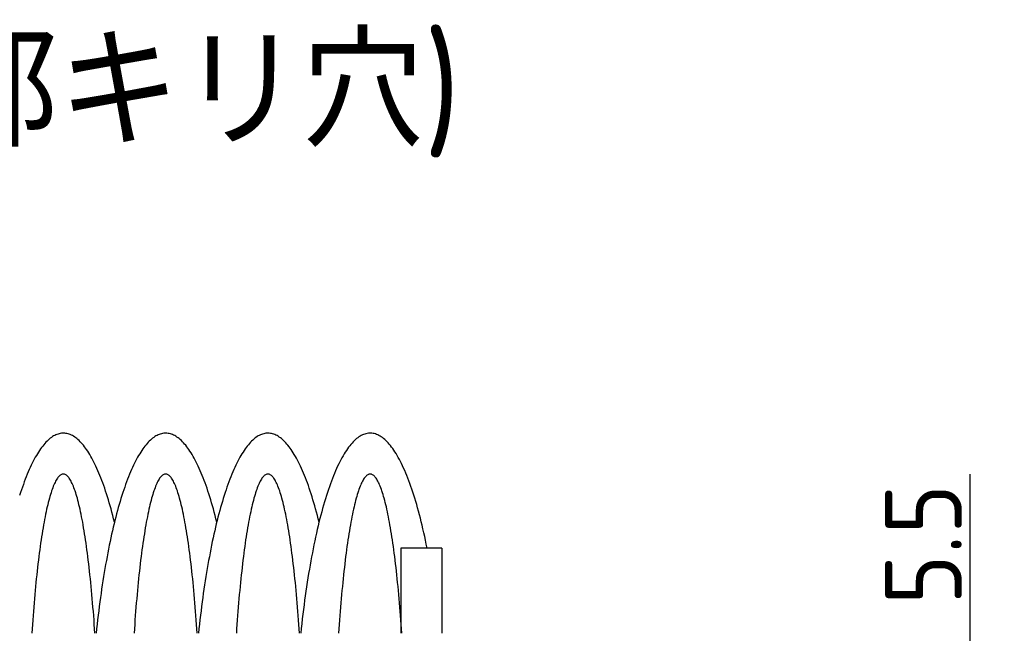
# Model space of a CAD drawing. Extents: x -79 to 310, y 149 to 285.
# Tile 10 of 11: x 159 to 217, y 249 to 285. Entities that reach past the tile are written whole.
import ezdxf

# ---------------------------------------------------------------- set-up
doc = ezdxf.new("R2010")
doc.units = 0
doc.header["$LTSCALE"] = 0.2
doc.layers.get('0').update_dxf_attribs({"linetype": 'CONTINUOUS'})
doc.layers.get('DEFPOINTS').update_dxf_attribs({"linetype": 'CONTINUOUS'})
doc.layers.add('18-0-CON', color=3, linetype='CONTINUOUS')
doc.styles.add('DIMENSION', font='isocp.shx', dxfattribs={"bigfont": 'bigfont.shx'})
doc.styles.get("Standard").update_dxf_attribs({"font": 'isocp.shx', "bigfont": 'bigfont.shx'})
doc.dimstyles.get("Standard").update_dxf_attribs({"dimtxt": 0.18, "dimasz": 0.18, "dimexe": 0.18, "dimexo": 0.0625, "dimgap": 0.09, "dimtad": 0, "dimtih": 1, "dimtoh": 1, "dimzin": 0, "dimcen": 0.09, "dimazin": 3, "dimtfac": 1, "dimtofl": 0, "dimtmove": 0, "dimatfit": 3})

# ---------------------------------------------------------------- blocks, each defined once
blk = doc.blocks.new('*U95')
at = {"color": 0}
blk.add_text('Ｄ type(取付部キリ穴)', height=6.5, dxfattribs=at).set_placement((111.479, 277.968))
blk = doc.blocks.new('_OPEN30')
at = {"color": 0, "linetype": 'BYBLOCK'}
for p, q in [((-1, 0.268), (0, 0)), ((0, 0), (-1, -0.268)), ((0, 0), (-1, 0))]:
    blk.add_line(p, q, dxfattribs=at)
blk = doc.blocks.new('*U37')
at = {"color": 0, "style": 'DIMENSION'}
blk.add_text('5.5', height=4.5, rotation=90, dxfattribs=at).set_placement((214.5, 251.082))
blk = doc.blocks.new('*D36')
at = {"color": 0}
for p, q in [((215, 246.153), (215, 258.743)), ((201.799, 243.153), (217, 243.153)), ((215, 237.653), (215, 243.153)), ((201.799, 237.653), (217, 237.653)), ((215, 234.653), (215, 231.653))]:
    blk.add_line(p, q, dxfattribs=at)
at = {"layer": 'DEFPOINTS', "color": 0}
for p in [(201.299, 243.153), (215, 243.153), (201.299, 237.653)]:
    blk.add_point(p, dxfattribs=at)
at = {"color": 0, "xscale": 3, "yscale": 3, "zscale": 3}
for p, rotation in [((215, 243.153), 270), ((215, 237.653), 90)]:
    blk.add_blockref('_OPEN30', p, dxfattribs=dict(at, rotation=rotation))
at = {"layer": '18-0-CON'}
blk.add_blockref('*U37', (0, 0), dxfattribs=at)

msp = doc.modelspace()

# ---------------------------------------------------------------- linework, layer by layer
for p, q in [((183.999, 254.403), (181.599, 254.403)), ((181.599, 254.403), (181.599, 249.403)), ((183.999, 254.403), (183.999, 249.403))]:
    msp.add_line(p, q)
for points in [[(164.799, 255.936, 0), (164.75, 256.133, 0), (164.7, 256.327, 0), (164.65, 256.517, 0), (164.599, 256.704, 0), (164.547, 256.888, 0), (164.495, 257.068, 0), (164.442, 257.244, 0), (164.389, 257.418, 0), (164.335, 257.587, 0), (164.281, 257.753, 0), (164.226, 257.916, 0), (164.171, 258.074, 0), (164.115, 258.229, 0), (164.058, 258.381, 0), (164.002, 258.528, 0), (163.944, 258.672, 0), (163.887, 258.812, 0), (163.828, 258.949, 0), (163.77, 259.081, 0), (163.711, 259.209, 0), (163.651, 259.334, 0), (163.592, 259.455, 0), (163.532, 259.571, 0), (163.471, 259.684, 0), (163.41, 259.792, 0), (163.349, 259.897, 0), (163.288, 259.998, 0), (163.226, 260.094, 0), (163.164, 260.186, 0), (163.101, 260.275, 0), (163.039, 260.359, 0), (162.976, 260.439, 0), (162.913, 260.514, 0), (162.849, 260.586, 0), (162.786, 260.653, 0), (162.722, 260.717, 0), (162.658, 260.775, 0), (162.593, 260.83, 0), (162.529, 260.881, 0), (162.465, 260.927, 0), (162.4, 260.969, 0), (162.335, 261.006, 0), (162.27, 261.04, 0), (162.205, 261.069, 0), (162.14, 261.093, 0), (162.075, 261.114, 0), (162.01, 261.13, 0), (161.945, 261.142, 0), (161.879, 261.149, 0), (161.814, 261.152, 0), (161.749, 261.151, 0), (161.684, 261.146, 0), (161.618, 261.136, 0), (161.553, 261.122, 0), (161.488, 261.103, 0), (161.423, 261.081, 0), (161.358, 261.054, 0), (161.293, 261.022, 0), (161.228, 260.987, 0), (161.163, 260.947, 0), (161.099, 260.903, 0), (161.034, 260.854, 0), (160.97, 260.801, 0), (160.906, 260.744, 0), (160.842, 260.683, 0), (160.778, 260.618, 0), (160.715, 260.548, 0), (160.652, 260.474, 0), (160.588, 260.396, 0), (160.526, 260.314, 0), (160.463, 260.228, 0), (160.401, 260.137, 0), (160.339, 260.043, 0), (160.277, 259.944, 0), (160.216, 259.841, 0), (160.155, 259.735, 0), (160.094, 259.624, 0), (160.034, 259.509, 0), (159.974, 259.39, 0), (159.915, 259.267, 0), (159.855, 259.141, 0), (159.797, 259.01, 0), (159.738, 258.876, 0), (159.68, 258.738, 0), (159.623, 258.595, 0), (159.566, 258.45, 0), (159.509, 258.3, 0), (159.453, 258.147, 0), (159.398, 257.99, 0), (159.343, 257.829, 0), (159.288, 257.664, 0), (159.234, 257.497, 0)], [(170.799, 255.936, 0), (170.75, 256.133, 0), (170.7, 256.327, 0), (170.65, 256.517, 0), (170.599, 256.704, 0), (170.547, 256.888, 0), (170.495, 257.068, 0), (170.442, 257.244, 0), (170.389, 257.418, 0), (170.335, 257.587, 0), (170.281, 257.753, 0), (170.226, 257.916, 0), (170.171, 258.074, 0), (170.115, 258.229, 0), (170.058, 258.381, 0), (170.002, 258.528, 0), (169.944, 258.672, 0), (169.887, 258.812, 0), (169.828, 258.949, 0), (169.77, 259.081, 0), (169.711, 259.209, 0), (169.651, 259.334, 0), (169.592, 259.455, 0), (169.532, 259.571, 0), (169.471, 259.684, 0), (169.41, 259.792, 0), (169.349, 259.897, 0), (169.288, 259.998, 0), (169.226, 260.094, 0), (169.164, 260.186, 0), (169.101, 260.275, 0), (169.039, 260.359, 0), (168.976, 260.439, 0), (168.913, 260.514, 0), (168.849, 260.586, 0), (168.786, 260.653, 0), (168.722, 260.717, 0), (168.658, 260.775, 0), (168.593, 260.83, 0), (168.529, 260.881, 0), (168.465, 260.927, 0), (168.4, 260.969, 0), (168.335, 261.006, 0), (168.27, 261.04, 0), (168.205, 261.069, 0), (168.14, 261.093, 0), (168.075, 261.114, 0), (168.01, 261.13, 0), (167.945, 261.142, 0), (167.879, 261.149, 0), (167.814, 261.152, 0), (167.749, 261.151, 0), (167.684, 261.146, 0), (167.618, 261.136, 0), (167.553, 261.122, 0), (167.488, 261.103, 0), (167.423, 261.081, 0), (167.358, 261.054, 0), (167.293, 261.022, 0), (167.228, 260.987, 0), (167.163, 260.947, 0), (167.099, 260.903, 0), (167.034, 260.854, 0), (166.97, 260.801, 0), (166.906, 260.744, 0), (166.842, 260.683, 0), (166.778, 260.618, 0), (166.715, 260.548, 0), (166.652, 260.474, 0), (166.588, 260.396, 0), (166.526, 260.314, 0), (166.463, 260.228, 0), (166.401, 260.137, 0), (166.339, 260.043, 0), (166.277, 259.944, 0), (166.216, 259.841, 0), (166.155, 259.735, 0), (166.094, 259.624, 0), (166.034, 259.509, 0), (165.974, 259.39, 0), (165.915, 259.267, 0), (165.855, 259.141, 0), (165.797, 259.01, 0), (165.738, 258.876, 0), (165.68, 258.738, 0), (165.623, 258.595, 0), (165.566, 258.45, 0), (165.509, 258.3, 0), (165.453, 258.147, 0), (165.398, 257.99, 0), (165.343, 257.829, 0), (165.288, 257.664, 0), (165.234, 257.497, 0), (165.18, 257.325, 0), (165.127, 257.15, 0), (165.075, 256.972, 0), (165.023, 256.79, 0), (164.972, 256.604, 0), (164.921, 256.415, 0), (164.871, 256.223, 0), (164.822, 256.028, 0), (164.773, 255.829, 0), (164.725, 255.627, 0), (164.677, 255.422, 0), (164.63, 255.214, 0), (164.584, 255.003, 0), (164.538, 254.789, 0), (164.493, 254.572, 0), (164.449, 254.351, 0), (164.406, 254.128, 0), (164.363, 253.902, 0), (164.321, 253.674, 0), (164.279, 253.442, 0), (164.238, 253.208, 0), (164.199, 252.971, 0), (164.159, 252.731, 0), (164.121, 252.489, 0), (164.083, 252.245, 0), (164.046, 251.997, 0), (164.01, 251.748, 0), (163.975, 251.496, 0), (163.941, 251.242, 0), (163.907, 250.985, 0), (163.874, 250.727, 0), (163.842, 250.466, 0), (163.811, 250.203, 0), (163.78, 249.938, 0), (163.751, 249.671, 0), (163.722, 249.403, 0)], [(176.799, 255.936, 0), (176.75, 256.133, 0), (176.7, 256.327, 0), (176.65, 256.517, 0), (176.599, 256.704, 0), (176.547, 256.888, 0), (176.495, 257.068, 0), (176.442, 257.244, 0), (176.389, 257.418, 0), (176.335, 257.587, 0), (176.281, 257.753, 0), (176.226, 257.916, 0), (176.171, 258.074, 0), (176.115, 258.229, 0), (176.058, 258.381, 0), (176.002, 258.528, 0), (175.944, 258.672, 0), (175.887, 258.812, 0), (175.828, 258.949, 0), (175.77, 259.081, 0), (175.711, 259.209, 0), (175.651, 259.334, 0), (175.592, 259.455, 0), (175.532, 259.571, 0), (175.471, 259.684, 0), (175.41, 259.792, 0), (175.349, 259.897, 0), (175.288, 259.998, 0), (175.226, 260.094, 0), (175.164, 260.186, 0), (175.101, 260.275, 0), (175.039, 260.359, 0), (174.976, 260.439, 0), (174.913, 260.514, 0), (174.849, 260.586, 0), (174.786, 260.653, 0), (174.722, 260.717, 0), (174.658, 260.775, 0), (174.593, 260.83, 0), (174.529, 260.881, 0), (174.465, 260.927, 0), (174.4, 260.969, 0), (174.335, 261.006, 0), (174.27, 261.04, 0), (174.205, 261.069, 0), (174.14, 261.093, 0), (174.075, 261.114, 0), (174.01, 261.13, 0), (173.945, 261.142, 0), (173.879, 261.149, 0), (173.814, 261.152, 0), (173.749, 261.151, 0), (173.684, 261.146, 0), (173.618, 261.136, 0), (173.553, 261.122, 0), (173.488, 261.103, 0), (173.423, 261.081, 0), (173.358, 261.054, 0), (173.293, 261.022, 0), (173.228, 260.987, 0), (173.163, 260.947, 0), (173.099, 260.903, 0), (173.034, 260.854, 0), (172.97, 260.801, 0), (172.906, 260.744, 0), (172.842, 260.683, 0), (172.778, 260.618, 0), (172.715, 260.548, 0), (172.652, 260.474, 0), (172.588, 260.396, 0), (172.526, 260.314, 0), (172.463, 260.228, 0), (172.401, 260.137, 0), (172.339, 260.043, 0), (172.277, 259.944, 0), (172.216, 259.841, 0), (172.155, 259.735, 0), (172.094, 259.624, 0), (172.034, 259.509, 0), (171.974, 259.39, 0), (171.915, 259.267, 0), (171.855, 259.141, 0), (171.797, 259.01, 0), (171.738, 258.876, 0), (171.68, 258.738, 0), (171.623, 258.595, 0), (171.566, 258.45, 0), (171.509, 258.3, 0), (171.453, 258.147, 0), (171.398, 257.99, 0), (171.343, 257.829, 0), (171.288, 257.664, 0), (171.234, 257.497, 0), (171.18, 257.325, 0), (171.127, 257.15, 0), (171.075, 256.972, 0), (171.023, 256.79, 0), (170.972, 256.604, 0), (170.921, 256.415, 0), (170.871, 256.223, 0), (170.822, 256.028, 0), (170.773, 255.829, 0), (170.725, 255.627, 0), (170.677, 255.422, 0), (170.63, 255.214, 0), (170.584, 255.003, 0), (170.538, 254.789, 0), (170.493, 254.572, 0), (170.449, 254.351, 0), (170.406, 254.128, 0), (170.363, 253.902, 0), (170.321, 253.674, 0), (170.279, 253.442, 0), (170.238, 253.208, 0), (170.199, 252.971, 0), (170.159, 252.731, 0), (170.121, 252.489, 0), (170.083, 252.245, 0), (170.046, 251.997, 0), (170.01, 251.748, 0), (169.975, 251.496, 0), (169.941, 251.242, 0), (169.907, 250.985, 0), (169.874, 250.727, 0), (169.842, 250.466, 0), (169.811, 250.203, 0), (169.78, 249.938, 0), (169.751, 249.671, 0), (169.722, 249.403, 0)], [(183.139, 254.403, 0), (183.092, 254.634, 0), (183.044, 254.863, 0), (182.996, 255.088, 0), (182.946, 255.31, 0), (182.896, 255.529, 0), (182.846, 255.744, 0), (182.794, 255.955, 0), (182.742, 256.163, 0), (182.69, 256.367, 0), (182.636, 256.567, 0), (182.582, 256.764, 0), (182.527, 256.956, 0), (182.472, 257.145, 0), (182.416, 257.33, 0), (182.359, 257.511, 0), (182.302, 257.688, 0), (182.244, 257.861, 0), (182.186, 258.03, 0), (182.127, 258.195, 0), (182.068, 258.356, 0), (182.008, 258.513, 0), (181.947, 258.665, 0), (181.886, 258.813, 0), (181.825, 258.957, 0), (181.763, 259.097, 0), (181.7, 259.232, 0), (181.637, 259.363, 0), (181.574, 259.489, 0), (181.511, 259.611, 0), (181.446, 259.728, 0), (181.382, 259.841, 0), (181.317, 259.95, 0), (181.252, 260.054, 0), (181.186, 260.153, 0), (181.121, 260.248, 0), (181.054, 260.338, 0), (180.988, 260.423, 0), (180.921, 260.504, 0), (180.854, 260.58, 0), (180.787, 260.652, 0), (180.72, 260.719, 0), (180.652, 260.781, 0), (180.584, 260.838, 0), (180.516, 260.89, 0), (180.448, 260.938, 0), (180.379, 260.981, 0), (180.311, 261.019, 0), (180.242, 261.053, 0), (180.173, 261.081, 0), (180.105, 261.105, 0), (180.036, 261.124, 0), (179.967, 261.138, 0), (179.898, 261.148, 0), (179.829, 261.152, 0), (179.76, 261.152, 0), (179.691, 261.147, 0), (179.622, 261.137, 0), (179.553, 261.122, 0), (179.484, 261.102, 0), (179.415, 261.078, 0), (179.346, 261.048, 0), (179.278, 261.014, 0), (179.209, 260.976, 0), (179.141, 260.932, 0), (179.073, 260.883, 0), (179.005, 260.83, 0), (178.937, 260.772, 0), (178.869, 260.71, 0), (178.802, 260.642, 0), (178.735, 260.57, 0), (178.668, 260.493, 0), (178.601, 260.412, 0), (178.534, 260.326, 0), (178.468, 260.235, 0), (178.403, 260.14, 0), (178.337, 260.04, 0), (178.272, 259.935, 0), (178.207, 259.826, 0), (178.143, 259.712, 0), (178.079, 259.594, 0), (178.015, 259.472, 0), (177.952, 259.345, 0), (177.889, 259.213, 0), (177.827, 259.078, 0), (177.765, 258.937, 0), (177.703, 258.793, 0), (177.642, 258.644, 0), (177.582, 258.491, 0), (177.522, 258.334, 0), (177.463, 258.173, 0), (177.404, 258.007, 0), (177.346, 257.838, 0), (177.288, 257.664, 0), (177.231, 257.486, 0), (177.174, 257.305, 0), (177.118, 257.119, 0), (177.063, 256.93, 0), (177.008, 256.737, 0), (176.954, 256.539, 0), (176.901, 256.339, 0), (176.848, 256.134, 0), (176.796, 255.926, 0), (176.745, 255.714, 0), (176.695, 255.499, 0), (176.645, 255.28, 0), (176.596, 255.057, 0), (176.547, 254.832, 0), (176.5, 254.603, 0), (176.453, 254.37, 0), (176.407, 254.134, 0), (176.361, 253.896, 0), (176.317, 253.654, 0), (176.273, 253.408, 0), (176.23, 253.16, 0), (176.188, 252.909, 0), (176.147, 252.655, 0), (176.107, 252.398, 0), (176.067, 252.139, 0), (176.029, 251.876, 0), (175.991, 251.611, 0), (175.954, 251.344, 0), (175.918, 251.074, 0), (175.883, 250.801, 0), (175.849, 250.526, 0), (175.816, 250.248, 0), (175.784, 249.969, 0), (175.752, 249.687, 0), (175.722, 249.403, 0)], [(163.651, 249.403, 0), (163.633, 249.666, 0), (163.615, 249.926, 0), (163.597, 250.184, 0), (163.578, 250.44, 0), (163.558, 250.692, 0), (163.538, 250.942, 0), (163.518, 251.189, 0), (163.497, 251.433, 0), (163.476, 251.674, 0), (163.454, 251.912, 0), (163.432, 252.146, 0), (163.409, 252.378, 0), (163.386, 252.606, 0), (163.362, 252.831, 0), (163.338, 253.053, 0), (163.314, 253.271, 0), (163.289, 253.485, 0), (163.264, 253.696, 0), (163.238, 253.903, 0), (163.212, 254.107, 0), (163.186, 254.307, 0), (163.159, 254.503, 0), (163.132, 254.695, 0), (163.104, 254.884, 0), (163.076, 255.068, 0), (163.048, 255.248, 0), (163.019, 255.425, 0), (162.99, 255.597, 0), (162.961, 255.765, 0), (162.932, 255.929, 0), (162.902, 256.088, 0), (162.872, 256.243, 0), (162.841, 256.394, 0), (162.81, 256.541, 0), (162.779, 256.683, 0), (162.748, 256.821, 0), (162.716, 256.954, 0), (162.685, 257.083, 0), (162.653, 257.207, 0), (162.62, 257.327, 0), (162.588, 257.442, 0), (162.555, 257.552, 0), (162.522, 257.657, 0), (162.489, 257.758, 0), (162.456, 257.854, 0), (162.422, 257.946, 0), (162.388, 258.032, 0), (162.355, 258.114, 0), (162.321, 258.191, 0), (162.286, 258.263, 0), (162.252, 258.33, 0), (162.218, 258.393, 0), (162.183, 258.45, 0), (162.149, 258.502, 0), (162.114, 258.55, 0), (162.079, 258.592, 0), (162.044, 258.63, 0), (162.009, 258.662, 0), (161.974, 258.69, 0), (161.939, 258.712, 0), (161.904, 258.73, 0), (161.869, 258.742, 0), (161.834, 258.75, 0), (161.799, 258.753, 0), (161.764, 258.75, 0), (161.729, 258.742, 0), (161.694, 258.73, 0), (161.659, 258.712, 0), (161.624, 258.69, 0), (161.589, 258.662, 0), (161.554, 258.63, 0), (161.519, 258.592, 0), (161.484, 258.55, 0), (161.449, 258.502, 0), (161.415, 258.45, 0), (161.38, 258.393, 0), (161.346, 258.33, 0), (161.312, 258.263, 0), (161.277, 258.191, 0), (161.243, 258.114, 0), (161.21, 258.032, 0), (161.176, 257.946, 0), (161.142, 257.854, 0), (161.109, 257.758, 0), (161.076, 257.657, 0), (161.043, 257.552, 0), (161.01, 257.442, 0), (160.978, 257.327, 0), (160.945, 257.207, 0), (160.913, 257.083, 0), (160.882, 256.954, 0), (160.85, 256.821, 0), (160.819, 256.683, 0), (160.788, 256.541, 0), (160.757, 256.394, 0), (160.726, 256.243, 0), (160.696, 256.088, 0), (160.666, 255.929, 0), (160.637, 255.765, 0), (160.608, 255.597, 0), (160.579, 255.425, 0), (160.55, 255.248, 0), (160.522, 255.068, 0), (160.494, 254.884, 0), (160.466, 254.695, 0), (160.439, 254.503, 0), (160.412, 254.307, 0), (160.386, 254.107, 0), (160.36, 253.903, 0), (160.334, 253.696, 0), (160.309, 253.485, 0), (160.284, 253.271, 0), (160.26, 253.053, 0), (160.236, 252.831, 0), (160.212, 252.606, 0), (160.189, 252.378, 0), (160.166, 252.146, 0), (160.144, 251.912, 0), (160.122, 251.674, 0), (160.101, 251.433, 0), (160.08, 251.189, 0), (160.06, 250.942, 0), (160.04, 250.692, 0), (160.02, 250.44, 0), (160.001, 250.184, 0), (159.983, 249.926, 0), (159.965, 249.666, 0), (159.947, 249.403, 0)], [(169.651, 249.403, 0), (169.633, 249.666, 0), (169.615, 249.926, 0), (169.597, 250.184, 0), (169.578, 250.44, 0), (169.558, 250.692, 0), (169.538, 250.942, 0), (169.518, 251.189, 0), (169.497, 251.433, 0), (169.476, 251.674, 0), (169.454, 251.912, 0), (169.432, 252.146, 0), (169.409, 252.378, 0), (169.386, 252.606, 0), (169.362, 252.831, 0), (169.338, 253.053, 0), (169.314, 253.271, 0), (169.289, 253.485, 0), (169.264, 253.696, 0), (169.238, 253.903, 0), (169.212, 254.107, 0), (169.186, 254.307, 0), (169.159, 254.503, 0), (169.132, 254.695, 0), (169.104, 254.884, 0), (169.076, 255.068, 0), (169.048, 255.248, 0), (169.019, 255.425, 0), (168.99, 255.597, 0), (168.961, 255.765, 0), (168.932, 255.929, 0), (168.902, 256.088, 0), (168.872, 256.243, 0), (168.841, 256.394, 0), (168.81, 256.541, 0), (168.779, 256.683, 0), (168.748, 256.821, 0), (168.716, 256.954, 0), (168.685, 257.083, 0), (168.653, 257.207, 0), (168.62, 257.327, 0), (168.588, 257.442, 0), (168.555, 257.552, 0), (168.522, 257.657, 0), (168.489, 257.758, 0), (168.456, 257.854, 0), (168.422, 257.946, 0), (168.388, 258.032, 0), (168.355, 258.114, 0), (168.321, 258.191, 0), (168.286, 258.263, 0), (168.252, 258.33, 0), (168.218, 258.393, 0), (168.183, 258.45, 0), (168.149, 258.502, 0), (168.114, 258.55, 0), (168.079, 258.592, 0), (168.044, 258.63, 0), (168.009, 258.662, 0), (167.974, 258.69, 0), (167.939, 258.712, 0), (167.904, 258.73, 0), (167.869, 258.742, 0), (167.834, 258.75, 0), (167.799, 258.753, 0), (167.764, 258.75, 0), (167.729, 258.742, 0), (167.694, 258.73, 0), (167.659, 258.712, 0), (167.624, 258.69, 0), (167.589, 258.662, 0), (167.554, 258.63, 0), (167.519, 258.592, 0), (167.484, 258.55, 0), (167.449, 258.502, 0), (167.415, 258.45, 0), (167.38, 258.393, 0), (167.346, 258.33, 0), (167.312, 258.263, 0), (167.277, 258.191, 0), (167.243, 258.114, 0), (167.21, 258.032, 0), (167.176, 257.946, 0), (167.142, 257.854, 0), (167.109, 257.758, 0), (167.076, 257.657, 0), (167.043, 257.552, 0), (167.01, 257.442, 0), (166.978, 257.327, 0), (166.945, 257.207, 0), (166.913, 257.083, 0), (166.882, 256.954, 0), (166.85, 256.821, 0), (166.819, 256.683, 0), (166.788, 256.541, 0), (166.757, 256.394, 0), (166.726, 256.243, 0), (166.696, 256.088, 0), (166.666, 255.929, 0), (166.637, 255.765, 0), (166.608, 255.597, 0), (166.579, 255.425, 0), (166.55, 255.248, 0), (166.522, 255.068, 0), (166.494, 254.884, 0), (166.466, 254.695, 0), (166.439, 254.503, 0), (166.412, 254.307, 0), (166.386, 254.107, 0), (166.36, 253.903, 0), (166.334, 253.696, 0), (166.309, 253.485, 0), (166.284, 253.271, 0), (166.26, 253.053, 0), (166.236, 252.831, 0), (166.212, 252.606, 0), (166.189, 252.378, 0), (166.166, 252.146, 0), (166.144, 251.912, 0), (166.122, 251.674, 0), (166.101, 251.433, 0), (166.08, 251.189, 0), (166.06, 250.942, 0), (166.04, 250.692, 0), (166.02, 250.44, 0), (166.001, 250.184, 0), (165.983, 249.926, 0), (165.965, 249.666, 0), (165.947, 249.403, 0)], [(175.651, 249.403, 0), (175.633, 249.666, 0), (175.615, 249.926, 0), (175.597, 250.184, 0), (175.578, 250.44, 0), (175.558, 250.692, 0), (175.538, 250.942, 0), (175.518, 251.189, 0), (175.497, 251.433, 0), (175.476, 251.674, 0), (175.454, 251.912, 0), (175.432, 252.146, 0), (175.409, 252.378, 0), (175.386, 252.606, 0), (175.362, 252.831, 0), (175.338, 253.053, 0), (175.314, 253.271, 0), (175.289, 253.485, 0), (175.264, 253.696, 0), (175.238, 253.903, 0), (175.212, 254.107, 0), (175.186, 254.307, 0), (175.159, 254.503, 0), (175.132, 254.695, 0), (175.104, 254.884, 0), (175.076, 255.068, 0), (175.048, 255.248, 0), (175.019, 255.425, 0), (174.99, 255.597, 0), (174.961, 255.765, 0), (174.932, 255.929, 0), (174.902, 256.088, 0), (174.872, 256.243, 0), (174.841, 256.394, 0), (174.81, 256.541, 0), (174.779, 256.683, 0), (174.748, 256.821, 0), (174.716, 256.954, 0), (174.685, 257.083, 0), (174.653, 257.207, 0), (174.62, 257.327, 0), (174.588, 257.442, 0), (174.555, 257.552, 0), (174.522, 257.657, 0), (174.489, 257.758, 0), (174.456, 257.854, 0), (174.422, 257.946, 0), (174.388, 258.032, 0), (174.355, 258.114, 0), (174.321, 258.191, 0), (174.286, 258.263, 0), (174.252, 258.33, 0), (174.218, 258.393, 0), (174.183, 258.45, 0), (174.149, 258.502, 0), (174.114, 258.55, 0), (174.079, 258.592, 0), (174.044, 258.63, 0), (174.009, 258.662, 0), (173.974, 258.69, 0), (173.939, 258.712, 0), (173.904, 258.73, 0), (173.869, 258.742, 0), (173.834, 258.75, 0), (173.799, 258.753, 0), (173.764, 258.75, 0), (173.729, 258.742, 0), (173.694, 258.73, 0), (173.659, 258.712, 0), (173.624, 258.69, 0), (173.589, 258.662, 0), (173.554, 258.63, 0), (173.519, 258.592, 0), (173.484, 258.55, 0), (173.449, 258.502, 0), (173.415, 258.45, 0), (173.38, 258.393, 0), (173.346, 258.33, 0), (173.312, 258.263, 0), (173.277, 258.191, 0), (173.243, 258.114, 0), (173.21, 258.032, 0), (173.176, 257.946, 0), (173.142, 257.854, 0), (173.109, 257.758, 0), (173.076, 257.657, 0), (173.043, 257.552, 0), (173.01, 257.442, 0), (172.978, 257.327, 0), (172.945, 257.207, 0), (172.913, 257.083, 0), (172.882, 256.954, 0), (172.85, 256.821, 0), (172.819, 256.683, 0), (172.788, 256.541, 0), (172.757, 256.394, 0), (172.726, 256.243, 0), (172.696, 256.088, 0), (172.666, 255.929, 0), (172.637, 255.765, 0), (172.608, 255.597, 0), (172.579, 255.425, 0), (172.55, 255.248, 0), (172.522, 255.068, 0), (172.494, 254.884, 0), (172.466, 254.695, 0), (172.439, 254.503, 0), (172.412, 254.307, 0), (172.386, 254.107, 0), (172.36, 253.903, 0), (172.334, 253.696, 0), (172.309, 253.485, 0), (172.284, 253.271, 0), (172.26, 253.053, 0), (172.236, 252.831, 0), (172.212, 252.606, 0), (172.189, 252.378, 0), (172.166, 252.146, 0), (172.144, 251.912, 0), (172.122, 251.674, 0), (172.101, 251.433, 0), (172.08, 251.189, 0), (172.06, 250.942, 0), (172.04, 250.692, 0), (172.02, 250.44, 0), (172.001, 250.184, 0), (171.983, 249.926, 0), (171.965, 249.666, 0), (171.947, 249.403, 0)], [(181.651, 249.403, 0), (181.633, 249.666, 0), (181.615, 249.926, 0), (181.597, 250.184, 0), (181.578, 250.44, 0), (181.558, 250.692, 0), (181.538, 250.942, 0), (181.518, 251.189, 0), (181.497, 251.433, 0), (181.476, 251.674, 0), (181.454, 251.912, 0), (181.432, 252.146, 0), (181.409, 252.378, 0), (181.386, 252.606, 0), (181.362, 252.831, 0), (181.338, 253.053, 0), (181.314, 253.271, 0), (181.289, 253.485, 0), (181.264, 253.696, 0), (181.238, 253.903, 0), (181.212, 254.107, 0), (181.186, 254.307, 0), (181.159, 254.503, 0), (181.132, 254.695, 0), (181.104, 254.884, 0), (181.076, 255.068, 0), (181.048, 255.248, 0), (181.019, 255.425, 0), (180.99, 255.597, 0), (180.961, 255.765, 0), (180.932, 255.929, 0), (180.902, 256.088, 0), (180.872, 256.243, 0), (180.841, 256.394, 0), (180.81, 256.541, 0), (180.779, 256.683, 0), (180.748, 256.821, 0), (180.716, 256.954, 0), (180.685, 257.083, 0), (180.653, 257.207, 0), (180.62, 257.327, 0), (180.588, 257.442, 0), (180.555, 257.552, 0), (180.522, 257.657, 0), (180.489, 257.758, 0), (180.456, 257.854, 0), (180.422, 257.946, 0), (180.388, 258.032, 0), (180.355, 258.114, 0), (180.321, 258.191, 0), (180.286, 258.263, 0), (180.252, 258.33, 0), (180.218, 258.393, 0), (180.183, 258.45, 0), (180.149, 258.502, 0), (180.114, 258.55, 0), (180.079, 258.592, 0), (180.044, 258.63, 0), (180.009, 258.662, 0), (179.974, 258.69, 0), (179.939, 258.712, 0), (179.904, 258.73, 0), (179.869, 258.742, 0), (179.834, 258.75, 0), (179.799, 258.753, 0), (179.764, 258.75, 0), (179.729, 258.742, 0), (179.694, 258.73, 0), (179.659, 258.712, 0), (179.624, 258.69, 0), (179.589, 258.662, 0), (179.554, 258.63, 0), (179.519, 258.592, 0), (179.484, 258.55, 0), (179.449, 258.502, 0), (179.415, 258.45, 0), (179.38, 258.393, 0), (179.346, 258.33, 0), (179.312, 258.263, 0), (179.277, 258.191, 0), (179.243, 258.114, 0), (179.21, 258.032, 0), (179.176, 257.946, 0), (179.142, 257.854, 0), (179.109, 257.758, 0), (179.076, 257.657, 0), (179.043, 257.552, 0), (179.01, 257.442, 0), (178.978, 257.327, 0), (178.945, 257.207, 0), (178.913, 257.083, 0), (178.882, 256.954, 0), (178.85, 256.821, 0), (178.819, 256.683, 0), (178.788, 256.541, 0), (178.757, 256.394, 0), (178.726, 256.243, 0), (178.696, 256.088, 0), (178.666, 255.929, 0), (178.637, 255.765, 0), (178.608, 255.597, 0), (178.579, 255.425, 0), (178.55, 255.248, 0), (178.522, 255.068, 0), (178.494, 254.884, 0), (178.466, 254.695, 0), (178.439, 254.503, 0), (178.412, 254.307, 0), (178.386, 254.107, 0), (178.36, 253.903, 0), (178.334, 253.696, 0), (178.309, 253.485, 0), (178.284, 253.271, 0), (178.26, 253.053, 0), (178.236, 252.831, 0), (178.212, 252.606, 0), (178.189, 252.378, 0), (178.166, 252.146, 0), (178.144, 251.912, 0), (178.122, 251.674, 0), (178.101, 251.433, 0), (178.08, 251.189, 0), (178.06, 250.942, 0), (178.04, 250.692, 0), (178.02, 250.44, 0), (178.001, 250.184, 0), (177.983, 249.926, 0), (177.965, 249.666, 0), (177.947, 249.403, 0)]]:
    msp.add_polyline3d(points)

# ---------------------------------------------------------------- block references
msp.add_blockref('*U95', (0, 0))

# ---------------------------------------------------------------- dimensions: what is measured, and where the dimension line sits
at = {"color": 0}
dim = msp.add_linear_dim(base=(215, 243.153), p1=(201.299, 237.653), p2=(201.299, 243.153), angle=90, dimstyle='Standard', override={"dimscale": 1, "dimclrd": 0, "dimclre": 0, "dimclrt": 0, "dimtol": 0, "dimtp": 0.1, "dimtm": 0}, dxfattribs=at)
dim.commit()
dim.dimension.update_dxf_attribs({"geometry": '*D36', "text_midpoint": (215, 255), "dimtype": 128})

doc.saveas('drawing.dxf')
